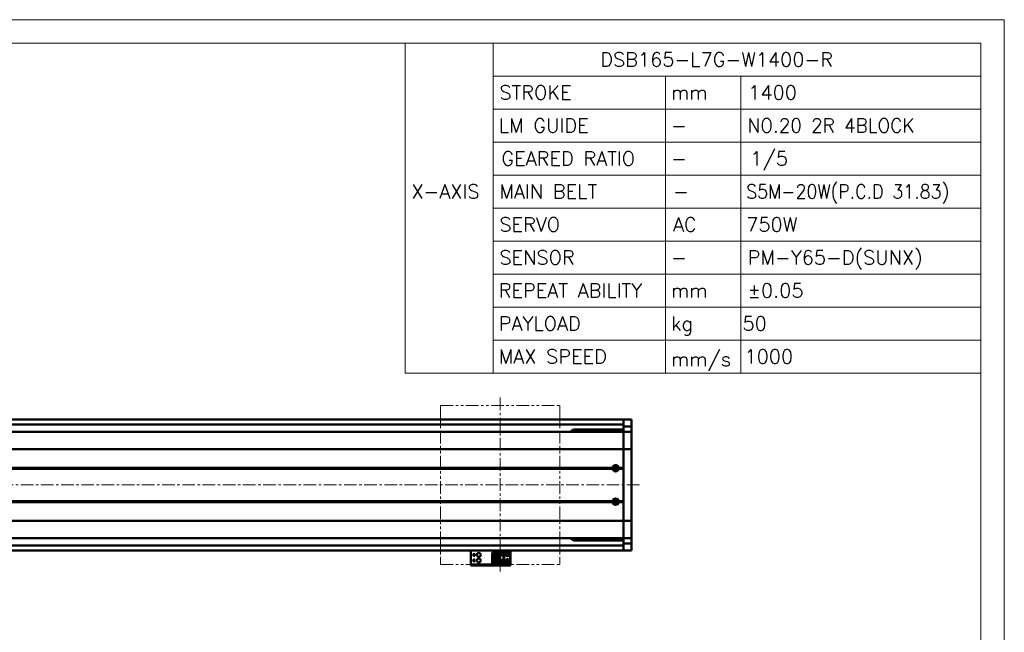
# Model space of a CAD drawing. Header units: millimetres. Extents: x 46891 to 51038, y 6223 to 10291.
# Tile 8 of 8: x 49800 to 51038, y 9520 to 10291. Entities that reach past the tile are written whole.
import ezdxf

# ---------------------------------------------------------------- set-up
doc = ezdxf.new("R2010")
doc.units = ezdxf.units.MM
doc.header["$LTSCALE"] = 0.5
doc.linetypes.add('CENTER', pattern=[50.8, 31.75, -6.35, 6.35, -6.35])
doc.linetypes.add('PHANTOM', pattern=[63.5, 31.75, -6.35, 6.35, -6.35, 6.35, -6.35])
doc.layers.get('0').update_dxf_attribs({"lineweight": 20})
doc.layers.add('1', color=1, linetype='CENTER', lineweight=13)
doc.layers.add('외형선(ISO)', color=7, linetype='Continuous', lineweight=50)
doc.styles.add('DSR TEXT', font='romans.shx', dxfattribs={"bigfont": 'whgtxt.shx'})

# ---------------------------------------------------------------- blocks, each defined once
blk = doc.blocks.new('A$C1C1952E1')
for p, q in [((293, 292), (293, 222)), ((311.67, 292), (311.67, 222)), ((311.67, 285), (415, 285)), ((348.18, 285), (348.18, 222)), ((364.13, 285), (364.13, 222)), ((311.67, 278), (415, 278)), ((311.67, 271), (415, 271)), ((311.67, 264), (415, 264)), ((311.67, 257), (415, 257)), ((311.67, 250), (415, 250)), ((311.67, 243), (415, 243)), ((311.67, 236), (415, 236)), ((311.67, 229), (415, 229)), ((293, 222), (415, 222))]:
    blk.add_line(p, q)
at = {"color": 1}
blk.add_lwpolyline([(0, 0), (420, 0), (420, 297), (0, 297)], close=True, dxfattribs=at)
at = {"color": 3}
blk.add_lwpolyline([(5, 5), (415, 5), (415, 292), (5, 292)], close=True, dxfattribs=at)

msp = doc.modelspace()

# ---------------------------------------------------------------- linework, layer by layer
at = {"color": 6, "linetype": 'PHANTOM'}
for p, q in [((50329.50234, 9805.28579), (50479.50234, 9805.28579)), ((50329.50234, 9805.28579), (50329.50234, 9605.28579)), ((50479.50234, 9805.28579), (50479.50234, 9605.28579)), ((50329.50234, 9605.28579), (50479.50234, 9605.28579))]:
    msp.add_line(p, q, dxfattribs=at)
at = {"layer": '1'}
for p, q in [((50404.50234, 9815.28579), (50404.50234, 9595.28579)), ((50579.50234, 9705.28579), (48789.50234, 9705.28579))]:
    msp.add_line(p, q, dxfattribs=at)
at = {"layer": '외형선(ISO)'}
for p, q in [((49079.50234, 9787.78579), (50559.50234, 9787.78579)), ((49079.50234, 9781.28579), (50559.50234, 9781.28579)), ((50559.50234, 9784.78579), (50559.50234, 9787.78579)), ((50559.50234, 9787.78579), (50569.50234, 9787.78579)), ((50559.50234, 9787.78579), (50559.50234, 9784.78579)), ((50559.50234, 9784.78579), (50559.50234, 9782.28579)), ((50559.50234, 9781.84619), (50559.50234, 9784.78579)), ((50559.50234, 9779.04615), (50559.50234, 9781.84619)), ((50559.50234, 9772.35245), (50559.50234, 9779.04615)), ((50559.50234, 9779.04615), (50569.50234, 9779.04615)), ((50569.50234, 9784.78579), (50569.50234, 9787.78579)), ((50569.50234, 9784.78579), (50569.50234, 9781.84619)), ((50569.50234, 9781.84619), (50569.50234, 9779.04615)), ((50569.50234, 9779.04615), (50569.50234, 9772.35245)), ((50559.50234, 9772.28579), (48809.50234, 9772.28579)), ((50499.50234, 9775.28579), (50559.50234, 9775.28579)), ((50559.50234, 9772.28579), (50559.50234, 9772.35245)), ((50559.50234, 9772.35245), (50569.50234, 9772.35245)), ((50559.50234, 9772.28579), (50559.50234, 9769.58944)), ((50559.50234, 9772.28579), (50569.50234, 9772.28579)), ((50559.50234, 9769.58944), (50559.50234, 9772.28579)), ((50559.50234, 9769.58944), (50559.50234, 9750.98132)), ((50559.50234, 9750.98132), (50559.50234, 9769.58944)), ((50569.50234, 9772.35245), (50569.50234, 9772.28579)), ((50569.50234, 9769.58944), (50569.50234, 9772.28579)), ((50569.50234, 9750.98132), (50569.50234, 9769.58944)), ((50559.50234, 9750.5132), (48809.50234, 9750.5132)), ((50559.50234, 9750.5132), (50559.50234, 9750.98132)), ((50559.50234, 9750.98132), (50559.50234, 9750.5132)), ((50559.50234, 9750.5132), (50559.50234, 9748.5132)), ((50559.50234, 9750.5132), (50569.50234, 9750.5132)), ((50559.50234, 9748.5132), (50559.50234, 9750.5132)), ((50559.50234, 9662.05839), (50559.50234, 9748.5132)), ((50559.50234, 9748.5132), (50559.50234, 9726.78579)), ((50569.50234, 9750.98132), (50569.50234, 9750.5132)), ((50569.50234, 9748.5132), (50569.50234, 9750.5132)), ((50569.50234, 9748.5132), (50569.50234, 9662.05839)), ((50546.00234, 9726.28579), (48823.00234, 9726.28579)), ((50545.53371, 9726.78579), (48823.47097, 9726.78579)), ((50545.53371, 9725.78579), (48823.47097, 9725.78579)), ((50559.50234, 9726.28579), (50553.00234, 9726.28579)), ((50559.50234, 9726.78579), (50553.47097, 9726.78579)), ((50559.50234, 9725.78579), (50553.47097, 9725.78579)), ((50559.50234, 9725.78579), (50559.50234, 9684.78579)), ((50546.00234, 9684.28579), (48823.00234, 9684.28579)), ((50545.53371, 9684.78579), (48823.47097, 9684.78579)), ((50545.53371, 9683.78579), (48823.47097, 9683.78579)), ((50559.50234, 9684.28579), (50553.00234, 9684.28579)), ((50559.50234, 9684.78579), (50553.47097, 9684.78579)), ((50559.50234, 9683.78579), (50553.47097, 9683.78579)), ((50559.50234, 9683.78579), (50559.50234, 9662.05839)), ((50559.50234, 9660.05839), (48809.50234, 9660.05839)), ((50559.50234, 9662.05839), (50559.50234, 9660.05839)), ((50559.50234, 9660.05839), (50559.50234, 9662.05839)), ((50559.50234, 9659.59027), (50559.50234, 9660.05839)), ((50559.50234, 9660.05839), (50569.50234, 9660.05839)), ((50559.50234, 9660.05839), (50559.50234, 9659.59027)), ((50559.50234, 9659.59027), (50559.50234, 9640.98215)), ((50559.50234, 9640.98215), (50559.50234, 9659.59027)), ((50569.50234, 9660.05839), (50569.50234, 9662.05839)), ((50569.50234, 9660.05839), (50569.50234, 9659.59027)), ((50569.50234, 9640.98215), (50569.50234, 9659.59027)), ((50559.50234, 9638.28579), (48809.50234, 9638.28579)), ((50559.50234, 9635.28579), (50499.50234, 9635.28579)), ((50559.50234, 9640.98215), (50559.50234, 9638.28579)), ((50559.50234, 9638.28579), (50559.50234, 9640.98215)), ((50559.50234, 9638.21914), (50559.50234, 9638.28579)), ((50559.50234, 9638.28579), (50569.50234, 9638.28579)), ((50559.50234, 9631.52543), (50559.50234, 9638.21914)), ((50559.50234, 9638.21914), (50569.50234, 9638.21914)), ((50559.50234, 9628.7254), (50559.50234, 9631.52543)), ((50559.50234, 9631.52543), (50569.50234, 9631.52543)), ((50569.50234, 9638.28579), (50569.50234, 9640.98215)), ((50569.50234, 9638.28579), (50569.50234, 9638.21914)), ((50569.50234, 9638.21914), (50569.50234, 9631.52543)), ((50569.50234, 9631.52543), (50569.50234, 9628.7254)), ((49079.50234, 9629.28579), (50559.50234, 9629.28579)), ((49079.50234, 9622.78579), (50559.50234, 9622.78579)), ((50367.50234, 9622.78579), (50367.50234, 9620.78582)), ((50367.50234, 9605.88582), (50367.50234, 9620.78582)), ((50394.30234, 9620.48581), (50403.50234, 9620.48581)), ((50394.30234, 9619.68581), (50394.30234, 9620.48581)), ((50402.60234, 9619.68581), (50394.30234, 9619.68581)), ((50394.30234, 9619.18581), (50394.30234, 9619.68581)), ((50394.30234, 9619.18581), (50394.30234, 9616.58581)), ((50402.10234, 9619.18581), (50394.30234, 9619.18581)), ((50402.60234, 9619.68581), (50402.10234, 9619.18581)), ((50402.10234, 9608.38581), (50402.10234, 9619.18581)), ((50402.60234, 9607.88581), (50402.60234, 9619.68581)), ((50403.50234, 9620.48583), (50403.50234, 9616.78583)), ((50403.50234, 9620.48583), (50409.50234, 9620.48583)), ((50405.90234, 9618.98583), (50406.50234, 9617.78583)), ((50406.10234, 9618.98583), (50405.90234, 9618.98583)), ((50406.10234, 9619.38583), (50406.10234, 9618.98583)), ((50406.90234, 9619.38583), (50406.10234, 9619.38583)), ((50406.50234, 9617.78583), (50407.10234, 9618.98583)), ((50406.90234, 9618.98583), (50406.90234, 9619.38583)), ((50407.10234, 9618.98583), (50406.90234, 9618.98583)), ((50409.50234, 9620.48583), (50409.50234, 9616.78583)), ((50415.00234, 9620.4858), (50409.50234, 9620.4858)), ((50417.00234, 9618.4858), (50417.00234, 9609.0858)), ((50417.50234, 9620.78582), (50417.50234, 9622.78579)), ((50417.50234, 9620.78582), (50417.50234, 9605.88582)), ((50559.50234, 9625.78579), (50559.50234, 9628.7254)), ((50559.50234, 9628.28579), (50559.50234, 9625.78579)), ((50559.50234, 9622.78579), (50559.50234, 9625.78579)), ((50559.50234, 9625.78579), (50559.50234, 9622.78579)), ((50559.50234, 9622.78579), (50569.50234, 9622.78579)), ((50569.50234, 9628.7254), (50569.50234, 9625.78579)), ((50569.50234, 9622.78579), (50569.50234, 9625.78579)), ((50367.50234, 9605.38584), (50367.50234, 9605.88582)), ((50367.50234, 9605.38584), (50367.50234, 9603.78584)), ((50370.50234, 9605.38584), (50414.50234, 9605.38584)), ((50394.30234, 9616.58581), (50394.30234, 9610.98581)), ((50400.50234, 9616.58581), (50394.30234, 9616.58581)), ((50394.30234, 9610.98581), (50394.30234, 9608.38581)), ((50394.30234, 9610.98581), (50400.50234, 9610.98581)), ((50394.30234, 9607.88581), (50394.30234, 9608.38581)), ((50394.30234, 9608.38581), (50402.10234, 9608.38581)), ((50394.30234, 9607.88581), (50402.60234, 9607.88581)), ((50394.30234, 9607.08581), (50394.30234, 9607.88581)), ((50394.30234, 9607.08581), (50403.50234, 9607.08581)), ((50394.30234, 9607.0858), (50409.50234, 9607.0858)), ((50395.60234, 9610.98581), (50395.60234, 9616.58581)), ((50396.10234, 9616.23581), (50396.10234, 9616.58581)), ((50396.10234, 9616.23581), (50396.10234, 9611.33581)), ((50400.50234, 9616.23581), (50396.10234, 9616.23581)), ((50396.10234, 9611.33581), (50400.50234, 9611.33581)), ((50396.10234, 9610.98581), (50396.10234, 9611.33581)), ((50398.90234, 9614.58581), (50397.06234, 9614.58581)), ((50397.06234, 9614.58581), (50397.06234, 9612.98581)), ((50397.06234, 9612.98581), (50398.90234, 9612.98581)), ((50398.90234, 9612.98581), (50398.90234, 9614.58581)), ((50400.50234, 9610.98581), (50400.50234, 9616.58581)), ((50402.60234, 9607.88581), (50402.10234, 9608.38581)), ((50403.50234, 9616.78583), (50409.50234, 9616.78583)), ((50403.50234, 9610.78583), (50403.50234, 9616.78581)), ((50404.00234, 9616.78581), (50403.50234, 9616.78581)), ((50403.50234, 9610.78583), (50403.50234, 9607.08583)), ((50403.50234, 9610.78583), (50409.50234, 9610.78583)), ((50403.50234, 9607.08583), (50409.50234, 9607.08583)), ((50404.00234, 9616.78581), (50404.30234, 9616.78581)), ((50404.00234, 9610.78583), (50404.00234, 9616.78581)), ((50404.30234, 9616.78581), (50408.70234, 9616.78581)), ((50404.30234, 9616.78581), (50404.30234, 9610.78583)), ((50405.90234, 9609.38583), (50406.50234, 9608.18583)), ((50406.10234, 9609.38583), (50405.90234, 9609.38583)), ((50406.10234, 9609.78583), (50406.10234, 9609.38583)), ((50406.90234, 9609.78583), (50406.10234, 9609.78583)), ((50406.50234, 9608.18583), (50407.10234, 9609.38583)), ((50406.90234, 9609.38583), (50406.90234, 9609.78583)), ((50407.10234, 9609.38583), (50406.90234, 9609.38583)), ((50408.70234, 9610.78583), (50408.70234, 9616.78581)), ((50408.70234, 9616.78581), (50409.00234, 9616.78581)), ((50409.50234, 9616.78581), (50409.00234, 9616.78581)), ((50409.00234, 9616.78581), (50409.00234, 9610.78583)), ((50409.50234, 9610.78583), (50409.50234, 9616.78581)), ((50409.50234, 9610.78583), (50409.50234, 9607.08583)), ((50409.50234, 9607.08583), (50409.50234, 9607.0858)), ((50415.00234, 9607.0858), (50409.50234, 9607.0858)), ((50417.50234, 9605.88582), (50417.50234, 9605.38584)), ((50417.50234, 9603.78584), (50417.50234, 9605.38584)), ((50367.50234, 9603.78582), (50367.50234, 9603.78584)), ((50367.50234, 9603.78582), (50417.50234, 9603.78582)), ((50370.50234, 9603.78584), (50414.50234, 9603.78584))]:
    msp.add_line(p, q, dxfattribs=at)
for centre, radius in [((50549.50234, 9726.28579), 2.25), ((50549.50234, 9726.28579), 1.621), ((50549.50234, 9684.28579), 2.25), ((50549.50234, 9684.28579), 1.621), ((50371.50234, 9617.2858), 1.2295), ((50377.50234, 9617.2858), 2.5), ((50413.50234, 9617.2858), 1.75), ((50413.50234, 9617.2858), 1.2295), ((50371.50234, 9610.2858), 1.2295), ((50377.50234, 9610.2858), 2.5), ((50413.50234, 9610.2858), 1.75), ((50413.50234, 9610.2858), 1.2295)]:
    msp.add_circle(centre, radius, dxfattribs=at)
for centre, radius, start, end in [((50499.50234, 9765.28579), 10, 90, 135.57299615), ((50549.50234, 9726.28579), 4, 7.18075578, 172.81924422), ((50549.50234, 9726.28579), 4, 187.18075578, 352.81924422), ((50549.50234, 9684.28579), 4, 7.18075578, 172.81924422), ((50549.50234, 9684.28579), 4, 187.18075589, 352.81924411), ((50499.50234, 9645.28579), 10, 224.42700414, 270), ((50415.00234, 9618.4858), 2, 0, 90), ((50415.00234, 9609.0858), 2, 270, 0)]:
    msp.add_arc(centre, radius, start, end, dxfattribs=at)
for centre, major_axis, start_param, end_param in [((50370.50234, 9605.38584), (-3, 0), 4.7123889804, 6.2831850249), ((50414.50234, 9605.38584), (3, 0), 0.0000005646, 1.5707966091), ((50370.50234, 9603.78584), (-3, 0), 4.7123890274, 6.2831854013), ((50414.50234, 9603.78584), (3, 0), 0, 1.5707963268)]:
    msp.add_ellipse(centre, major_axis=major_axis, ratio=0.00001, start_param=start_param, end_param=end_param, dxfattribs=at)
for points in [[(50546.00234, 9726.28579), (50545.76803, 9726.52011), (50545.53371, 9726.78579)], [(50545.53371, 9725.78579), (50545.76803, 9726.05148), (50546.00234, 9726.28579)], [(50553.47097, 9726.78579), (50553.23665, 9726.52011), (50553.00234, 9726.28579)], [(50553.00234, 9726.28579), (50553.23665, 9726.05148), (50553.47097, 9725.78579)], [(50546.00234, 9684.28579), (50545.76803, 9684.52011), (50545.53371, 9684.78579)], [(50545.53371, 9683.78579), (50545.76803, 9684.05148), (50546.00234, 9684.28579)], [(50553.47097, 9684.78579), (50553.23665, 9684.52011), (50553.00234, 9684.28579)], [(50553.00234, 9684.28579), (50553.23665, 9684.05148), (50553.47097, 9683.78579)]]:
    msp.add_open_spline(points, degree=2, dxfattribs=at)

# ---------------------------------------------------------------- block references
at = {"xscale": 5.931900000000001, "yscale": 5.931900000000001, "zscale": 5.931900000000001}
msp.add_blockref('A$C1C1952E1', (48546.67132, 8528.99552), dxfattribs=at)

# ---------------------------------------------------------------- texts
at = {"color": 3, "style": 'DSR TEXT'}
for s, height, p in [('DSB165-L7G-W1400-R', 17.8273368, (50530.12698, 10231.6836)), ('STROKE', 17.827337, (50403.31091, 10190.1603)), ('LM GUIDE', 17.827337, (50402.46199, 10148.637)), ('X-AXIS', 17.827337, (50292.71252, 10065.5904)), ('MAIN BELT', 17.827337, (50403.31091, 10065.5904)), ('SERVO', 17.827337, (50403.31091, 10024.0671)), ('SENSOR', 17.827337, (50403.31091, 9982.5438)), ('REPEAT ABILITY', 17.8273368, (50402.46199, 9941.0205)), ('PAYLOAD', 17.827337, (50402.46199, 9899.4972)), ('MAX SPEED', 17.827337, (50402.46199, 9857.9739))]:
    msp.add_text(s, height=height, dxfattribs=at).set_placement(p)
at = {"color": 7, "style": 'DSR TEXT'}
for s, height, p in [('mm', 17.827337, (50619.05026, 10190.1603)), ('1400', 17.827337, (50716.22243, 10190.1603)), ('-', 17.82734, (50619.05026, 10148.637)), ('-', 17.82734, (50619.05026, 10107.1137)), ('-', 17.82734, (50621.59703, 10065.5904)), ('AC', 17.827337, (50621.59703, 10024.0671)), ('750W', 17.827337, (50713.67567, 10024.0671)), ('PM-Y65-D(SUNX)', 17.8273368, (50715.37351, 9982.5438)), ('-', 17.82734, (50619.05026, 9982.5438)), ('mm', 17.827337, (50619.05026, 9941.0205)), ('±0.05', 17.827337, (50715.37351, 9941.0205)), ('kg', 17.827337, (50619.05026, 9899.4972)), ('50', 17.827337, (50708.95049, 9899.4972)), ('mm/s', 17.827337, (50619.05026, 9854.57822)), ('1000', 17.827337, (50711.49725, 9857.9739))]:
    msp.add_text(s, height=height, dxfattribs=at).set_placement(p)
for s, width, p in [('NO.20 2R 4BLOCK', 0.95, (50715.37351, 10148.637)), ('S5M-20W(P.C.D 31.83)', 0.9, (50713.67567, 10065.5904))]:
    msp.add_text(s, height=17.8273368, dxfattribs=dict(at, width=width)).set_placement(p)
at = {"color": 3, "insert": (50405.85767, 10124.94104), "char_height": 17.8273368, "attachment_point": 1, "style": 'DSR TEXT'}
msp.add_mtext('GEARED RATIO', dxfattribs=at)
at = {"color": 7, "insert": (50718.76919, 10124.94104), "char_height": 17.827337, "attachment_point": 1, "style": 'DSR TEXT'}
msp.add_mtext('1/5', dxfattribs=at)

doc.saveas('drawing.dxf')
